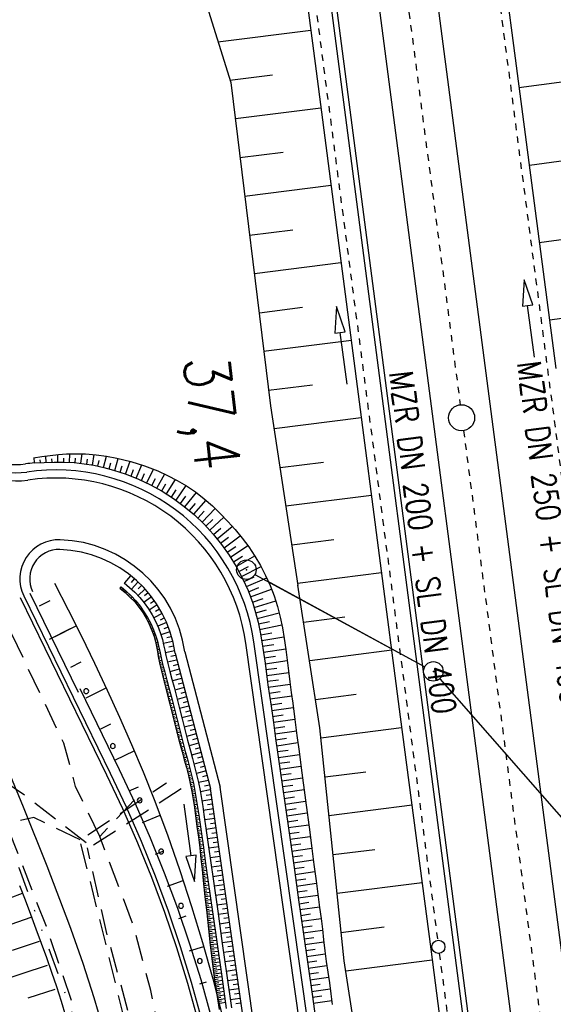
# Model space of a CAD drawing. Extents: x 446005 to 446745, y 447032 to 448234.
# Tile 68 of 127: x 446350 to 446391, y 447286 to 447361. Entities that reach past the tile are written whole.
import ezdxf

# ---------------------------------------------------------------- set-up
doc = ezdxf.new("R2010")
doc.units = 0
doc.header["$LTSCALE"] = 2
doc.header["$MEASUREMENT"] = 0
for name, pattern in [('ACAD_ISO03W100', [0.5, 0.25, -0.25]), ('ACAD_ISO10W100W', [0.5, 0.25, -0.25]), ('AUSGEZOGEN', [0]), ('GESTRICH-X2', [1.5, 1, -0.5]), ('GETRENNTX3', [3.25, 1, -0.75, 0, -0.75, 0, -0.75])]:
    doc.linetypes.add(name, pattern=pattern)
doc.layers.get('0').update_dxf_attribs({"linetype": 'AUSGEZOGEN'})
for name, color, linetype in [('200-GRENZL-BAB', 7, 'AUSGEZOGEN'), ('200-GRENZP-BAB', 7, 'AUSGEZOGEN'), ('201-GRENZL-BAB', 7, 'AUSGEZOGEN'), ('201-GRENZP-BAB', 7, 'AUSGEZOGEN'), ('BOESCHG', 250, 'AUSGEZOGEN'), ('DB-Autohof', 15, 'CONTINUOUS'), ('DB-Bahnachse', 7, 'CONTINUOUS'), ('DB-Böschungen', 15, 'CONTINUOUS'), ('DB-Gleisachse', 7, 'CONTINUOUS'), ('DB-Kabelanlagen', 15, 'CONTINUOUS'), ('DB-Tiefenentwässerung', 15, 'CONTINUOUS'), ('DB-Wegböschungen', 15, 'CONTINUOUS'), ('DB-Wege', 15, 'CONTINUOUS'), ('FBRTOP', 250, 'AUSGEZOGEN'), ('GASLTG', 4, 'GESTRICH-X2'), ('SCHMUTZWASSER', 30, 'GESTRICH-X2'), ('STROMLTG', 4, 'AUSGEZOGEN'), ('TELEKOM', 4, 'GETRENNTX3'), ('W-LTG', 4, 'GESTRICH-X2')]:
    doc.layers.add(name, color=color, linetype=linetype)
doc.styles.add('ROMANS', font='romans.shx', dxfattribs={"width": 0.8})

# ---------------------------------------------------------------- blocks, each defined once
blk = doc.blocks.new('GST')
at = {"color": 0}
blk.add_circle((0, 0), 0.75, dxfattribs=at)
blk.add_point((0, 0), dxfattribs=at)

msp = doc.modelspace()

# ---------------------------------------------------------------- linework, layer by layer
at = {"layer": '200-GRENZL-BAB', "flags": 128}
for points in [[(446367.809, 447318.821), (446380.851, 447311.727)], [(446382.005, 447310.805), (446401.026, 447289.114)]]:
    msp.add_lwpolyline(points, dxfattribs=at)
at = {"layer": '201-GRENZL-BAB', "flags": 128}
for points in [[(446368.737, 447318.317), (446380.851, 447311.729)], [(446382.005, 447310.806), (446401.026, 447289.114)]]:
    msp.add_lwpolyline(points, dxfattribs=at)
at = {"layer": 'BOESCHG'}
msp.add_lwpolyline([(446482.746, 447140.555, 0.000007), (446485.092, 447124.399, 0.000282)], format="xyb", dxfattribs=at)
at = {"layer": 'DB-Autohof', "linetype": 'Continuous'}
for p, q in [((446352.401, 447318.147), (446353.446, 447316.11)), ((446350.5, 447317.385), (446354.215, 447309.765)), ((446349.78, 447317.034), (446356.411, 447303.433)), ((446350.05, 447317.165), (446356.682, 447303.563)), ((446351.259, 447316.412), (446352.067, 447316.821)), ((446351.259, 447316.412), (446352.067, 447316.821)), ((446353.446, 447316.11), (446354.472, 447314.064)), ((446352.022, 447313.855), (446353.63, 447314.661)), ((446352.464, 447314.06), (446354.069, 447314.873)), ((446354.472, 447314.064), (446355.475, 447312.007)), ((446353.655, 447311.706), (446354.447, 447312.101)), ((446353.655, 447311.706), (446354.447, 447312.101)), ((446355.475, 447312.007), (446356.453, 447309.939)), ((446354.347, 447310.05), (446357.378, 447303.834)), ((446354.827, 447309.343), (446356.375, 447310.105)), ((446354.827, 447309.343), (446356.375, 447310.105)), ((446356.453, 447309.939), (446357.403, 447307.858)), ((446357.403, 447307.858), (446358.323, 447305.765)), ((446355.971, 447306.972), (446356.724, 447307.332)), ((446355.971, 447306.972), (446356.724, 447307.332)), ((446348.107, 447305.496), (446349.999, 447300.978)), ((446357.083, 447304.585), (446358.538, 447305.26)), ((446357.083, 447304.585), (446358.538, 447305.26)), ((446358.323, 447305.765), (446359.209, 447303.657)), ((446357.378, 447303.834), (446358.606, 447301.224)), ((446359.209, 447303.657), (446360.059, 447301.534)), ((446356.411, 447303.433), (446357.632, 447300.838)), ((446356.682, 447303.563), (446357.905, 447300.962)), ((446358.153, 447302.19), (446358.854, 447302.495)), ((446358.153, 447302.19), (446358.854, 447302.495)), ((446360.059, 447301.534), (446361.08, 447298.821)), ((446349.999, 447300.978), (446351.817, 447296.428)), ((446357.632, 447300.838), (446358.779, 447298.213)), ((446357.905, 447300.962), (446359.056, 447298.329)), ((446358.606, 447301.224), (446359.762, 447298.577)), ((446359.178, 447299.77), (446360.521, 447300.326)), ((446359.178, 447299.77), (446360.521, 447300.326)), ((446359.056, 447298.329), (446360.133, 447295.664)), ((446359.762, 447298.577), (446360.844, 447295.9)), ((446361.08, 447298.821), (446362.04, 447296.085)), ((446358.779, 447298.213), (446359.853, 447295.556)), ((446360.153, 447297.332), (446360.795, 447297.58)), ((446360.153, 447297.332), (446360.795, 447297.58)), ((446351.817, 447296.428), (446353.56, 447291.85)), ((446362.04, 447296.085), (446362.939, 447293.327)), ((446359.853, 447295.556), (446360.852, 447292.87)), ((446360.133, 447295.664), (446361.135, 447292.971)), ((446360.844, 447295.9), (446361.851, 447293.193)), ((446361.081, 447294.873), (446362.297, 447295.317)), ((446361.081, 447294.873), (446362.297, 447295.317)), ((446349.717, 447294.935), (446350.142, 447293.829)), ((446349.926, 447294.303), (446347.863, 447293.555)), ((446350.142, 447293.829), (446350.564, 447292.722)), ((446361.851, 447293.193), (446362.782, 447290.46)), ((446362.939, 447293.327), (446363.778, 447290.549)), ((446350.583, 447292.473), (446346.456, 447291.022)), ((446350.564, 447292.722), (446350.98, 447291.613)), ((446360.852, 447292.87), (446361.776, 447290.158)), ((446361.135, 447292.971), (446362.062, 447290.25)), ((446361.958, 447292.397), (446362.533, 447292.591)), ((446361.958, 447292.397), (446362.533, 447292.591)), ((446350.98, 447291.613), (446351.392, 447290.505)), ((446353.56, 447291.85), (446353.666, 447291.565)), ((446353.666, 447291.565), (446354.59, 447288.956)), ((446351.219, 447290.635), (446349.154, 447289.932)), ((446351.392, 447290.505), (446351.793, 447289.395)), ((446361.776, 447290.158), (446362.625, 447287.42)), ((446362.062, 447290.25), (446362.912, 447287.505)), ((446362.782, 447290.46), (446363.637, 447287.701)), ((446362.787, 447289.899), (446363.867, 447290.241)), ((446362.787, 447289.899), (446363.867, 447290.241)), ((446363.778, 447290.549), (446364.558, 447287.753)), ((446351.793, 447289.395), (446352.179, 447288.28)), ((446351.835, 447288.791), (446347.698, 447287.429)), ((446354.59, 447288.956), (446355.437, 447286.321)), ((446352.179, 447288.28), (446352.551, 447287.161)), ((446364.558, 447287.753), (446365.279, 447284.941)), ((446352.551, 447287.161), (446352.909, 447286.037)), ((446362.625, 447287.42), (446363.396, 447284.661)), ((446362.912, 447287.505), (446363.686, 447284.737)), ((446363.566, 447287.385), (446364.071, 447287.535)), ((446363.566, 447287.385), (446364.071, 447287.535)), ((446363.637, 447287.701), (446364.415, 447284.92)), ((446352.43, 447286.932), (446350.357, 447286.28)), ((446355.437, 447286.321), (446356.208, 447283.663)), ((446352.909, 447286.037), (446353.252, 447284.908))]:
    msp.add_line(p, q, dxfattribs=at)
for centre, start, end in [((446354.845, 447309.849), 0, 180), ((446354.845, 447309.849), 180, 0), ((446356.888, 447305.636), 0, 180), ((446356.888, 447305.636), 180, 0), ((446358.955, 447301.468), 0, 180), ((446358.955, 447301.468), 180, 0), ((446360.597, 447297.542), 0, 180), ((446360.597, 447297.542), 180, 0), ((446362.129, 447293.371), 0, 180), ((446362.129, 447293.371), 180, 0), ((446363.575, 447289.131), 0, 180), ((446363.575, 447289.131), 180, 0)]:
    msp.add_arc(centre, 0.188, start, end, dxfattribs=at)
at = {"layer": 'DB-Bahnachse', "linetype": 'ACAD_ISO10W100W'}
for points in [[(446378.731, 447368.926), (446383.574, 447331.842)], [(446383.833, 447329.86), (446396.526, 447232.684)]]:
    msp.add_lwpolyline(points, dxfattribs=at)
at = {"layer": 'DB-Bahnachse', "linetype": 'Continuous'}
msp.add_circle((446383.681, 447330.848), 1, dxfattribs=at)
at = {"layer": 'DB-Böschungen', "linetype": 'Continuous'}
for p, q in [((446386.499, 447368.383), (446387.676, 447359.426)), ((446371.2, 447367.374), (446372.503, 447357.459)), ((446387.676, 447359.426), (446390.909, 447334.636)), ((446372.503, 447357.459), (446375.736, 447332.669)), ((446375.736, 447332.669), (446378.968, 447307.879)), ((446378.968, 447307.879), (446381.323, 447290.033)), ((446381.323, 447290.033), (446382.201, 447283.088))]:
    msp.add_line(p, q, dxfattribs=at)
for points in [[(446350.972, 447416.585), (446353.097, 447405.355), (446358.76, 447380.871), (446362.922, 447366.278), (446365.961, 447356.582), (446368.995, 447331.767), (446371.091, 447317.971)], [(446372.108, 447360.584), (446364.965, 447359.682)], [(446365.887, 447356.775), (446369.161, 447357.188)], [(446388.083, 447356.202), (446395.436, 447357.192)], [(446372.86, 447354.632), (446366.312, 447353.804)], [(446366.639, 447350.822), (446369.962, 447351.242)], [(446388.885, 447350.256), (446396.216, 447351.243)], [(446373.662, 447348.685), (446367.015, 447347.846)], [(446367.391, 447344.869), (446370.714, 447345.289)], [(446389.637, 447344.303), (446396.996, 447345.293)], [(446374.414, 447342.733), (446367.767, 447341.893)], [(446368.143, 447338.916), (446371.466, 447339.336)], [(446390.439, 447338.357), (446397.775, 447339.345)], [(446375.215, 447336.786), (446368.469, 447335.934)], [(446368.845, 447332.958), (446372.218, 447333.384)], [(446375.967, 447330.833), (446369.271, 447329.987)], [(446369.746, 447327.024), (446373.069, 447327.444)], [(446376.769, 447324.887), (446370.172, 447324.054)], [(446370.647, 447321.09), (446373.871, 447321.497)], [(446377.521, 447318.934), (446371.072, 447318.12)], [(446371.081, 447317.994), (446372.774, 447307.046), (446374.633, 447289.137), (446375.709, 447282.218), (446378.395, 447257.358), (446381.529, 447232.556), (446383.972, 447218.803)], [(446371.548, 447315.156), (446374.722, 447315.557)], [(446378.323, 447312.988), (446372.023, 447312.192)], [(446372.448, 447309.222), (446375.574, 447309.617)], [(446379.075, 447307.035), (446372.874, 447306.252)], [(446373.2, 447303.269), (446376.326, 447303.664)], [(446379.876, 447301.089), (446373.477, 447300.28)], [(446373.804, 447297.298), (446377.028, 447297.705)], [(446380.652, 447295.139), (446374.13, 447294.315)], [(446374.407, 447291.326), (446377.73, 447291.746)], [(446381.43, 447289.19), (446374.783, 447288.35)]]:
    msp.add_lwpolyline(points, dxfattribs=at)
at = {"layer": 'DB-Gleisachse', "linetype": 'Continuous'}
for p, q in [((446381.036, 447368.844), (446420.53, 447066.393)), ((446376.562, 447368.35), (446416.067, 447065.81))]:
    msp.add_line(p, q, dxfattribs=at)
at = {"layer": 'DB-Kabelanlagen', "linetype": 'Continuous'}
for p, q in [((446362.222, 447449.973), (446411.289, 447074.213)), ((446362.609, 447450.099), (446411.686, 447074.265))]:
    msp.add_line(p, q, dxfattribs=at)
at = {"layer": 'DB-Tiefenentwässerung', "linetype": 'ACAD_ISO03W100'}
for p, q in [((446385.873, 447368.308), (446395.808, 447292.25)), ((446371.915, 447366.686), (446381.839, 447290.714)), ((446381.968, 447289.722), (446391.962, 447213.22))]:
    msp.add_line(p, q, dxfattribs=at)
at = {"layer": 'DB-Tiefenentwässerung', "linetype": 'Continuous'}
for points in [[(446389.286, 447335.494), (446388.75, 447339.458), (446389.147, 447339.512), (446388.482, 447341.44), (446388.354, 447339.405), (446388.75, 447339.458)], [(446374.882, 447333.439), (446374.346, 447337.403), (446374.743, 447337.457), (446374.078, 447339.385), (446373.95, 447337.349), (446374.346, 447337.403)]]:
    msp.add_lwpolyline(points, dxfattribs=at)
msp.add_circle((446381.904, 447290.218), 0.5, dxfattribs=at)
at = {"layer": 'DB-Wegböschungen', "linetype": 'Continuous'}
for p, q in [((446350.866, 447327.38), (446350.847, 447327.786)), ((446351.77, 447327.419), (446351.752, 447327.909)), ((446352.67, 447327.439), (446352.666, 447328.013)), ((446353.56, 447327.421), (446353.593, 447328.078)), ((446354.441, 447327.349), (446354.53, 447328.084)), ((446355.314, 447327.219), (446355.465, 447328.025)), ((446356.179, 447327.035), (446356.391, 447327.905)), ((446351.318, 447327.401), (446351.309, 447327.625)), ((446352.22, 447327.433), (446352.214, 447327.699)), ((446353.116, 447327.436), (446353.122, 447327.744)), ((446354.001, 447327.392), (446354.031, 447327.741)), ((446354.88, 447327.291), (446354.938, 447327.676)), ((446355.748, 447327.134), (446355.838, 447327.553)), ((446356.608, 447326.925), (446356.73, 447327.375)), ((446357.031, 447326.804), (446357.31, 447327.73)), ((446357.451, 447326.672), (446357.609, 447327.147)), ((446357.871, 447326.528), (446358.218, 447327.505)), ((446358.693, 447326.209), (446359.114, 447327.232)), ((446358.285, 447326.374), (446358.476, 447326.874)), ((446359.093, 447326.036), (446359.326, 447326.556)), ((446359.487, 447325.85), (446360.002, 447326.906)), ((446360.262, 447325.447), (446360.87, 447326.533)), ((446359.877, 447325.654), (446360.158, 447326.19)), ((446360.643, 447325.228), (446360.968, 447325.778)), ((446361.018, 447325), (446361.711, 447326.112)), ((446361.742, 447324.516), (446362.528, 447325.635)), ((446361.386, 447324.761), (446361.753, 447325.321)), ((446362.09, 447324.262), (446362.508, 447324.818)), ((446362.431, 447323.998), (446363.315, 447325.097)), ((446362.77, 447323.721), (446363.23, 447324.266)), ((446363.101, 447323.436), (446364.052, 447324.511)), ((446363.424, 447323.142), (446363.915, 447323.671)), ((446363.739, 447322.839), (446364.751, 447323.879)), ((446364.044, 447322.529), (446364.566, 447323.039)), ((446364.337, 447322.215), (446365.421, 447323.205)), ((446364.897, 447321.562), (446366.067, 447322.501)), ((446364.621, 447321.894), (446365.184, 447322.375)), ((446365.428, 447320.871), (446366.677, 447321.779)), ((446365.168, 447321.22), (446365.772, 447321.682)), ((446365.92, 447320.154), (446367.254, 447321.027)), ((446365.679, 447320.516), (446366.325, 447320.961)), ((446366.371, 447319.418), (446367.79, 447320.24)), ((446366.152, 447319.787), (446366.839, 447320.213)), ((446358.257, 447318.712), (446357.78, 447318.17)), ((446366.579, 447319.043), (446367.31, 447319.437)), ((446366.779, 447318.662), (446368.277, 447319.416)), ((446358.535, 447318.466), (446358.293, 447318.198)), ((446358.812, 447318.215), (446358.319, 447317.688)), ((446359.084, 447317.956), (446358.831, 447317.699)), ((446366.969, 447318.273), (446367.734, 447318.634)), ((446367.148, 447317.883), (446368.708, 447318.565)), ((446357.439, 447317.749), (446357.53, 447317.858)), ((446357.548, 447317.658), (446357.592, 447317.711)), ((446357.656, 447317.566), (446357.744, 447317.669)), ((446357.764, 447317.474), (446357.807, 447317.524)), ((446357.871, 447317.381), (446357.957, 447317.478)), ((446357.977, 447317.287), (446358.019, 447317.334)), ((446358.082, 447317.192), (446358.167, 447317.284)), ((446359.352, 447317.684), (446358.825, 447317.189)), ((446359.607, 447317.397), (446359.332, 447317.163)), ((446367.314, 447317.488), (446368.109, 447317.808)), ((446367.469, 447317.087), (446369.084, 447317.685)), ((446358.185, 447317.096), (446358.227, 447317.14)), ((446358.287, 447316.998), (446358.371, 447317.083)), ((446358.387, 447316.898), (446358.429, 447316.939)), ((446358.484, 447316.797), (446358.57, 447316.876)), ((446358.58, 447316.692), (446358.623, 447316.731)), ((446358.673, 447316.586), (446358.759, 447316.661)), ((446358.763, 447316.477), (446358.807, 447316.514)), ((446359.85, 447317.096), (446359.274, 447316.658)), ((446360.287, 447316.47), (446359.677, 447316.082)), ((446360.076, 447316.787), (446359.779, 447316.581)), ((446367.613, 447316.683), (446368.432, 447316.96)), ((446367.745, 447316.273), (446369.401, 447316.784)), ((446358.85, 447316.367), (446358.94, 447316.437)), ((446358.936, 447316.255), (446358.981, 447316.289)), ((446359.018, 447316.141), (446359.111, 447316.206)), ((446359.099, 447316.025), (446359.146, 447316.057)), ((446359.177, 447315.907), (446359.272, 447315.97)), ((446359.253, 447315.788), (446359.302, 447315.819)), ((446359.327, 447315.667), (446359.426, 447315.728)), ((446360.672, 447315.811), (446360.033, 447315.474)), ((446360.485, 447316.145), (446360.173, 447315.962)), ((446367.864, 447315.862), (446368.701, 447316.093)), ((446367.974, 447315.439), (446369.659, 447315.869)), ((446359.398, 447315.546), (446359.449, 447315.575)), ((446359.468, 447315.423), (446359.572, 447315.481)), ((446359.536, 447315.299), (446359.589, 447315.327)), ((446359.601, 447315.174), (446359.71, 447315.229)), ((446359.664, 447315.048), (446359.72, 447315.075)), ((446359.725, 447314.92), (446359.839, 447314.973)), ((446361.006, 447315.125), (446360.341, 447314.84)), ((446360.846, 447315.473), (446360.52, 447315.316)), ((446368.074, 447315.019), (446368.922, 447315.213)), ((446368.165, 447314.594), (446369.869, 447314.944)), ((446359.784, 447314.792), (446359.842, 447314.818)), ((446359.839, 447314.662), (446359.959, 447314.713)), ((446359.891, 447314.532), (446359.954, 447314.556)), ((446359.942, 447314.401), (446360.07, 447314.447)), ((446359.988, 447314.268), (446360.054, 447314.29)), ((446360.032, 447314.134), (446360.168, 447314.176)), ((446361.275, 447314.403), (446360.585, 447314.188)), ((446361.149, 447314.769), (446360.81, 447314.642)), ((446368.248, 447314.165), (446369.103, 447314.324)), ((446360.072, 447313.999), (446360.142, 447314.019)), ((446360.109, 447313.864), (446360.254, 447313.901)), ((446360.143, 447313.727), (446360.218, 447313.745)), ((446360.175, 447313.589), (446360.329, 447313.624)), ((446360.204, 447313.451), (446360.284, 447313.468)), ((446361.47, 447313.669), (446360.768, 447313.504)), ((446361.38, 447314.036), (446361.032, 447313.943)), ((446368.324, 447313.734), (446370.037, 447314.019)), ((446368.395, 447313.295), (446369.251, 447313.428)), ((446360.232, 447313.312), (446360.396, 447313.345)), ((446360.258, 447313.173), (446360.342, 447313.189)), ((446360.283, 447313.034), (446360.457, 447313.065)), ((446360.308, 447312.894), (446360.397, 447312.91)), ((446360.333, 447312.754), (446360.516, 447312.787)), ((446361.627, 447312.946), (446360.923, 447312.793)), ((446361.55, 447313.306), (446361.199, 447313.228)), ((446368.461, 447312.856), (446370.172, 447313.102)), ((446360.358, 447312.613), (446360.452, 447312.631)), ((446360.384, 447312.472), (446360.576, 447312.51)), ((446360.411, 447312.332), (446360.509, 447312.352)), ((446360.439, 447312.193), (446360.639, 447312.233)), ((446360.468, 447312.053), (446360.57, 447312.074)), ((446360.498, 447311.913), (446360.706, 447311.957)), ((446361.79, 447312.239), (446361.088, 447312.068)), ((446361.706, 447312.591), (446361.355, 447312.511)), ((446368.524, 447312.41), (446369.377, 447312.529)), ((446368.585, 447311.962), (446370.287, 447312.196)), ((446360.528, 447311.773), (446360.634, 447311.796)), ((446360.56, 447311.634), (446360.774, 447311.682)), ((446360.592, 447311.494), (446360.701, 447311.52)), ((446360.625, 447311.355), (446360.845, 447311.408)), ((446360.658, 447311.217), (446360.769, 447311.243)), ((446361.971, 447311.536), (446361.272, 447311.349)), ((446361.878, 447311.888), (446361.528, 447311.797)), ((446362.067, 447311.183), (446361.716, 447311.088)), ((446368.645, 447311.513), (446369.494, 447311.629)), ((446368.706, 447311.063), (446370.398, 447311.294)), ((446360.691, 447311.078), (446360.918, 447311.133)), ((446360.726, 447310.939), (446360.84, 447310.968)), ((446360.76, 447310.801), (446360.991, 447310.859)), ((446360.795, 447310.663), (446360.911, 447310.692)), ((446360.83, 447310.525), (446361.065, 447310.584)), ((446360.865, 447310.387), (446360.984, 447310.417)), ((446362.164, 447310.829), (446361.462, 447310.638)), ((446362.262, 447310.475), (446361.91, 447310.379)), ((446368.769, 447310.611), (446369.612, 447310.729)), ((446368.833, 447310.16), (446370.513, 447310.398)), ((446360.9, 447310.249), (446361.139, 447310.309)), ((446360.936, 447310.111), (446361.056, 447310.141)), ((446360.971, 447309.973), (446361.213, 447310.034)), ((446361.006, 447309.835), (446361.128, 447309.866)), ((446361.042, 447309.697), (446361.286, 447309.759)), ((446362.359, 447310.121), (446361.652, 447309.929)), ((446362.454, 447309.765), (446362.1, 447309.67)), ((446368.897, 447309.709), (446369.735, 447309.829)), ((446361.077, 447309.56), (446361.2, 447309.591)), ((446361.112, 447309.422), (446361.358, 447309.484)), ((446361.148, 447309.284), (446361.271, 447309.315)), ((446361.183, 447309.146), (446361.43, 447309.208)), ((446361.218, 447309.008), (446361.342, 447309.039)), ((446361.254, 447308.87), (446361.5, 447308.933)), ((446362.549, 447309.409), (446361.837, 447309.221)), ((446362.643, 447309.052), (446362.285, 447308.959)), ((446368.962, 447309.26), (446370.632, 447309.5)), ((446369.027, 447308.81), (446369.86, 447308.93)), ((446361.289, 447308.732), (446361.412, 447308.764)), ((446361.324, 447308.595), (446361.571, 447308.657)), ((446361.359, 447308.457), (446361.483, 447308.488)), ((446361.395, 447308.319), (446361.641, 447308.381)), ((446361.43, 447308.181), (446361.553, 447308.212)), ((446362.735, 447308.697), (446362.018, 447308.511)), ((446362.827, 447308.341), (446362.467, 447308.248)), ((446369.092, 447308.361), (446370.752, 447308.6)), ((446361.465, 447308.043), (446361.71, 447308.105)), ((446361.5, 447307.905), (446361.623, 447307.936)), ((446361.535, 447307.767), (446361.78, 447307.829)), ((446361.57, 447307.629), (446361.692, 447307.66)), ((446361.606, 447307.491), (446361.849, 447307.553)), ((446361.641, 447307.353), (446361.762, 447307.384)), ((446362.918, 447307.986), (446362.198, 447307.799)), ((446363.009, 447307.63), (446362.648, 447307.536)), ((446369.156, 447307.912), (446369.984, 447308.031)), ((446369.22, 447307.462), (446370.871, 447307.7)), ((446361.676, 447307.216), (446361.918, 447307.277)), ((446361.711, 447307.078), (446361.832, 447307.108)), ((446361.746, 447306.94), (446361.988, 447307.001)), ((446361.781, 447306.802), (446361.902, 447306.832)), ((446361.817, 447306.664), (446362.058, 447306.725)), ((446363.101, 447307.275), (446362.377, 447307.086)), ((446363.192, 447306.919), (446362.83, 447306.825)), ((446369.284, 447307.013), (446370.107, 447307.131)), ((446369.347, 447306.564), (446370.988, 447306.8)), ((446361.852, 447306.526), (446361.972, 447306.557)), ((446361.888, 447306.387), (446362.128, 447306.45)), ((446361.924, 447306.249), (446362.043, 447306.281)), ((446361.959, 447306.111), (446362.198, 447306.175)), ((446361.995, 447305.974), (446362.115, 447306.005)), ((446362.032, 447305.836), (446362.269, 447305.899)), ((446363.285, 447306.564), (446362.557, 447306.375)), ((446363.472, 447305.857), (446362.743, 447305.661)), ((446363.378, 447306.21), (446363.013, 447306.114)), ((446369.411, 447306.114), (446370.229, 447306.232)), ((446369.475, 447305.665), (446371.106, 447305.9)), ((446362.068, 447305.699), (446362.187, 447305.73)), ((446362.105, 447305.561), (446362.342, 447305.624)), ((446362.142, 447305.424), (446362.26, 447305.455)), ((446362.179, 447305.286), (446362.414, 447305.349)), ((446362.217, 447305.148), (446362.334, 447305.18)), ((446363.664, 447305.152), (446362.934, 447304.948)), ((446363.567, 447305.505), (446363.202, 447305.404)), ((446369.539, 447305.215), (446370.352, 447305.332)), ((446362.254, 447305.01), (446362.488, 447305.075)), ((446362.292, 447304.873), (446362.409, 447304.905)), ((446362.33, 447304.736), (446362.562, 447304.801)), ((446362.368, 447304.599), (446362.484, 447304.631)), ((446362.406, 447304.462), (446362.637, 447304.526)), ((446362.444, 447304.325), (446362.559, 447304.356)), ((446363.86, 447304.443), (446363.125, 447304.241)), ((446363.762, 447304.798), (446363.396, 447304.696)), ((446369.603, 447304.766), (446371.224, 447304.999)), ((446369.667, 447304.317), (446370.475, 447304.433)), ((446362.482, 447304.188), (446362.711, 447304.251)), ((446362.519, 447304.051), (446362.634, 447304.082)), ((446362.556, 447303.914), (446362.785, 447303.975)), ((446362.592, 447303.777), (446362.707, 447303.807)), ((446362.628, 447303.64), (446362.857, 447303.698)), ((446364.052, 447303.727), (446363.308, 447303.537)), ((446363.957, 447304.086), (446363.588, 447303.987)), ((446369.731, 447303.867), (446371.342, 447304.099)), ((446362.663, 447303.503), (446362.777, 447303.531)), ((446362.697, 447303.365), (446362.926, 447303.421)), ((446362.731, 447303.227), (446362.846, 447303.255)), ((446362.763, 447303.089), (446362.993, 447303.143)), ((446362.795, 447302.951), (446362.91, 447302.977)), ((446362.825, 447302.813), (446363.056, 447302.864)), ((446364.226, 447303.002), (446363.472, 447302.833)), ((446364.142, 447303.366), (446363.767, 447303.275)), ((446369.795, 447303.418), (446370.598, 447303.534)), ((446369.859, 447302.969), (446371.461, 447303.199)), ((446362.855, 447302.675), (446362.971, 447302.699)), ((446362.883, 447302.537), (446363.116, 447302.583)), ((446362.91, 447302.398), (446363.027, 447302.42)), ((446362.936, 447302.259), (446363.172, 447302.302)), ((446362.961, 447302.12), (446363.08, 447302.141)), ((446364.374, 447302.269), (446363.611, 447302.126)), ((446364.303, 447302.636), (446363.924, 447302.558)), ((446369.923, 447302.519), (446370.721, 447302.634)), ((446369.987, 447302.07), (446371.579, 447302.299)), ((446362.986, 447301.98), (446363.224, 447302.021)), ((446363.009, 447301.84), (446363.129, 447301.86)), ((446363.032, 447301.701), (446363.273, 447301.739)), ((446363.054, 447301.561), (446363.175, 447301.579)), ((446363.076, 447301.421), (446363.319, 447301.457)), ((446364.499, 447301.535), (446363.731, 447301.412)), ((446364.439, 447301.902), (446364.056, 447301.836)), ((446370.051, 447301.621), (446370.844, 447301.735)), ((446370.115, 447301.171), (446371.697, 447301.399)), ((446363.097, 447301.28), (446363.219, 447301.298)), ((446363.117, 447301.14), (446363.363, 447301.175)), ((446363.137, 447301), (446363.261, 447301.017)), ((446363.157, 447300.859), (446363.406, 447300.893)), ((446363.177, 447300.718), (446363.302, 447300.735)), ((446363.196, 447300.577), (446363.448, 447300.612)), ((446364.611, 447300.804), (446363.84, 447300.691)), ((446364.556, 447301.17), (446364.171, 447301.111)), ((446370.179, 447300.722), (446370.967, 447300.835)), ((446363.215, 447300.436), (446363.342, 447300.453)), ((446363.235, 447300.295), (446363.489, 447300.33)), ((446363.254, 447300.154), (446363.381, 447300.171)), ((446363.273, 447300.013), (446363.529, 447300.048)), ((446363.293, 447299.872), (446363.421, 447299.889)), ((446364.716, 447300.075), (446363.945, 447299.967)), ((446364.663, 447300.439), (446364.278, 447300.384)), ((446370.243, 447300.272), (446371.815, 447300.499)), ((446370.306, 447299.823), (446371.09, 447299.936)), ((446363.312, 447299.731), (446363.569, 447299.766)), ((446363.331, 447299.59), (446363.46, 447299.608)), ((446363.35, 447299.449), (446363.61, 447299.485)), ((446363.369, 447299.308), (446363.5, 447299.326)), ((446363.388, 447299.167), (446363.65, 447299.202)), ((446364.819, 447299.348), (446364.048, 447299.24)), ((446364.768, 447299.711), (446364.382, 447299.657)), ((446370.37, 447299.374), (446371.933, 447299.598)), ((446363.407, 447299.026), (446363.538, 447299.044)), ((446363.426, 447298.886), (446363.69, 447298.92)), ((446363.444, 447298.745), (446363.577, 447298.762)), ((446363.462, 447298.604), (446363.73, 447298.638)), ((446363.481, 447298.462), (446363.615, 447298.48)), ((446363.498, 447298.321), (446363.77, 447298.356)), ((446364.923, 447298.621), (446364.152, 447298.513)), ((446364.871, 447298.984), (446364.486, 447298.931)), ((446370.434, 447298.924), (446371.213, 447299.036)), ((446370.498, 447298.475), (446372.051, 447298.698)), ((446363.516, 447298.181), (446363.653, 447298.198)), ((446363.533, 447298.04), (446363.81, 447298.073)), ((446363.55, 447297.899), (446363.69, 447297.915)), ((446363.567, 447297.758), (446363.85, 447297.791)), ((446363.583, 447297.616), (446363.727, 447297.633)), ((446365.026, 447297.894), (446364.255, 447297.786)), ((446364.974, 447298.257), (446364.589, 447298.203)), ((446370.562, 447298.026), (446371.336, 447298.137)), ((446370.626, 447297.576), (446372.169, 447297.798)), ((446363.599, 447297.475), (446363.89, 447297.509)), ((446363.615, 447297.333), (446363.762, 447297.351)), ((446363.631, 447297.193), (446363.93, 447297.226)), ((446363.646, 447297.052), (446363.798, 447297.068)), ((446363.661, 447296.911), (446363.97, 447296.943)), ((446363.676, 447296.769), (446363.833, 447296.786)), ((446365.129, 447297.167), (446364.358, 447297.059)), ((446365.077, 447297.53), (446364.692, 447297.476)), ((446365.181, 447296.803), (446364.795, 447296.749)), ((446370.69, 447297.127), (446371.459, 447297.238)), ((446370.754, 447296.678), (446372.287, 447296.898)), ((446363.691, 447296.628), (446364.011, 447296.661)), ((446363.705, 447296.486), (446363.868, 447296.503)), ((446363.72, 447296.344), (446364.051, 447296.379)), ((446363.735, 447296.203), (446363.903, 447296.221)), ((446363.749, 447296.061), (446364.091, 447296.097)), ((446365.232, 447296.44), (446364.461, 447296.332)), ((446365.284, 447296.076), (446364.899, 447296.023)), ((446370.818, 447296.228), (446371.582, 447296.338)), ((446363.764, 447295.92), (446363.937, 447295.938)), ((446363.778, 447295.778), (446364.131, 447295.815)), ((446363.793, 447295.637), (446363.972, 447295.655)), ((446363.807, 447295.495), (446364.171, 447295.533)), ((446363.822, 447295.354), (446364.007, 447295.373)), ((446365.336, 447295.713), (446364.565, 447295.605)), ((446365.388, 447295.349), (446365.002, 447295.296)), ((446370.882, 447295.779), (446372.405, 447295.998)), ((446370.946, 447295.329), (446371.705, 447295.439)), ((446363.837, 447295.212), (446364.211, 447295.251)), ((446363.852, 447295.07), (446364.042, 447295.09)), ((446363.867, 447294.929), (446364.252, 447294.969)), ((446363.883, 447294.787), (446364.077, 447294.808)), ((446363.898, 447294.645), (446364.292, 447294.688)), ((446363.914, 447294.503), (446364.113, 447294.526)), ((446365.44, 447294.986), (446364.669, 447294.878)), ((446365.491, 447294.622), (446365.106, 447294.569)), ((446371.01, 447294.88), (446372.522, 447295.098)), ((446371.074, 447294.431), (446371.828, 447294.539)), ((446363.929, 447294.361), (446364.332, 447294.407)), ((446363.945, 447294.22), (446364.148, 447294.243)), ((446363.96, 447294.078), (446364.372, 447294.125)), ((446363.976, 447293.937), (446364.184, 447293.961)), ((446363.992, 447293.796), (446364.412, 447293.843)), ((446365.543, 447294.259), (446364.772, 447294.151)), ((446365.595, 447293.895), (446365.209, 447293.842)), ((446371.138, 447293.981), (446372.641, 447294.198)), ((446364.008, 447293.654), (446364.22, 447293.678)), ((446364.023, 447293.513), (446364.452, 447293.562)), ((446364.039, 447293.371), (446364.256, 447293.396)), ((446364.055, 447293.23), (446364.492, 447293.28)), ((446364.071, 447293.088), (446364.291, 447293.114)), ((446365.647, 447293.532), (446364.876, 447293.424)), ((446365.698, 447293.168), (446365.313, 447293.115)), ((446371.202, 447293.532), (446371.952, 447293.64)), ((446371.266, 447293.083), (446372.762, 447293.298)), ((446364.087, 447292.947), (446364.532, 447292.998)), ((446364.102, 447292.805), (446364.327, 447292.831)), ((446364.118, 447292.664), (446364.572, 447292.716)), ((446364.134, 447292.523), (446364.363, 447292.549)), ((446364.149, 447292.381), (446364.612, 447292.434)), ((446364.165, 447292.24), (446364.399, 447292.266)), ((446365.75, 447292.805), (446364.979, 447292.697)), ((446365.802, 447292.441), (446365.416, 447292.388)), ((446371.33, 447292.633), (446372.076, 447292.741)), ((446371.394, 447292.184), (446372.881, 447292.398)), ((446364.18, 447292.099), (446364.653, 447292.151)), ((446364.196, 447291.957), (446364.434, 447291.984)), ((446364.212, 447291.817), (446364.693, 447291.869)), ((446364.227, 447291.674), (446364.47, 447291.702)), ((446364.243, 447291.533), (446364.733, 447291.588)), ((446365.853, 447292.078), (446365.082, 447291.971)), ((446365.905, 447291.714), (446365.52, 447291.661)), ((446371.458, 447291.735), (446372.199, 447291.841)), ((446371.522, 447291.285), (446372.995, 447291.497)), ((446364.259, 447291.391), (446364.506, 447291.419)), ((446364.274, 447291.25), (446364.773, 447291.306)), ((446364.29, 447291.108), (446364.541, 447291.137)), ((446364.306, 447290.967), (446364.813, 447291.024)), ((446364.321, 447290.825), (446364.577, 447290.854)), ((446364.337, 447290.684), (446364.853, 447290.743)), ((446365.957, 447291.351), (446365.186, 447291.244)), ((446366.009, 447290.988), (446365.623, 447290.934)), ((446371.586, 447290.836), (446372.317, 447290.941)), ((446364.353, 447290.542), (446364.613, 447290.572)), ((446364.369, 447290.401), (446364.893, 447290.461)), ((446364.385, 447290.259), (446364.649, 447290.29)), ((446364.401, 447290.118), (446364.933, 447290.179)), ((446364.417, 447289.977), (446364.685, 447290.007)), ((446366.06, 447290.624), (446365.289, 447290.517)), ((446366.112, 447290.261), (446365.727, 447290.207)), ((446371.65, 447290.386), (446373.101, 447290.595)), ((446371.714, 447289.937), (446372.434, 447290.041)), ((446364.433, 447289.835), (446364.974, 447289.897)), ((446364.45, 447289.693), (446364.722, 447289.725)), ((446364.466, 447289.551), (446365.014, 447289.616)), ((446364.483, 447289.409), (446364.758, 447289.443)), ((446364.5, 447289.268), (446365.054, 447289.335)), ((446366.164, 447289.897), (446365.393, 447289.79)), ((446366.216, 447289.534), (446365.83, 447289.48)), ((446371.778, 447289.488), (446373.208, 447289.693)), ((446364.517, 447289.127), (446364.795, 447289.16)), ((446364.534, 447288.985), (446365.094, 447289.054)), ((446364.552, 447288.843), (446364.833, 447288.878)), ((446364.57, 447288.701), (446365.134, 447288.773)), ((446364.587, 447288.56), (446364.87, 447288.596)), ((446364.606, 447288.419), (446365.174, 447288.491)), ((446366.267, 447289.17), (446365.496, 447289.063)), ((446366.319, 447288.807), (446365.934, 447288.753)), ((446371.842, 447289.038), (446372.553, 447289.141)), ((446371.906, 447288.589), (446373.326, 447288.793)), ((446364.624, 447288.277), (446364.909, 447288.314)), ((446364.643, 447288.136), (446365.214, 447288.211)), ((446364.662, 447287.993), (446364.948, 447288.032)), ((446364.681, 447287.852), (446365.253, 447287.931)), ((446364.701, 447287.71), (446364.987, 447287.75)), ((446366.371, 447288.443), (446365.6, 447288.336)), ((446366.474, 447287.716), (446365.703, 447287.609)), ((446366.423, 447288.08), (446366.037, 447288.026)), ((446371.969, 447288.14), (446372.68, 447288.242)), ((446372.033, 447287.69), (446373.457, 447287.895)), ((446364.721, 447287.569), (446365.293, 447287.65)), ((446364.742, 447287.427), (446365.028, 447287.468)), ((446364.762, 447287.286), (446365.333, 447287.37)), ((446364.783, 447287.145), (446365.068, 447287.187)), ((446364.804, 447287.004), (446365.373, 447287.088)), ((446366.578, 447286.989), (446365.807, 447286.882)), ((446366.526, 447287.353), (446366.141, 447287.299)), ((446372.097, 447287.241), (446372.81, 447287.343)), ((446372.161, 447286.792), (446373.588, 447286.997)), ((446364.826, 447286.862), (446365.109, 447286.905)), ((446364.847, 447286.721), (446365.413, 447286.808)), ((446364.868, 447286.58), (446365.151, 447286.624)), ((446364.89, 447286.44), (446365.453, 447286.526)), ((446364.912, 447286.299), (446365.193, 447286.342)), ((446364.934, 447286.158), (446365.493, 447286.244)), ((446366.681, 447286.262), (446365.91, 447286.155)), ((446366.63, 447286.626), (446366.244, 447286.572)), ((446372.225, 447286.342), (446372.938, 447286.445)), ((446364.955, 447286.018), (446365.234, 447286.06)), ((446364.977, 447285.877), (446365.534, 447285.962)), ((446366.733, 447285.899), (446366.347, 447285.845)), ((446372.289, 447285.893), (446373.708, 447286.097))]:
    msp.add_line(p, q, dxfattribs=at)
for points in [[(446350.802, 447327.779), (446351.436, 447327.867), (446352.07, 447327.949), (446352.705, 447328.017), (446353.34, 447328.066), (446353.977, 447328.089), (446354.787, 447328.075), (446355.596, 447328.011), (446356.402, 447327.903), (446357.201, 447327.754), (446358.267, 447327.493), (446359.314, 447327.164), (446360.338, 447326.769), (446361.099, 447326.425), (446361.84, 447326.041), (446362.558, 447325.616), (446363.246, 447325.149), (446363.907, 447324.634), (446364.536, 447324.081), (446365.139, 447323.496), (446365.719, 447322.888), (446366.281, 447322.255), (446366.818, 447321.603), (446367.326, 447320.928), (446367.798, 447320.228), (446368.233, 447319.497), (446368.625, 447318.742), (446368.973, 447317.965), (446369.274, 447317.169), (446369.528, 447316.363), (446369.739, 447315.545), (446369.914, 447314.718), (446370.058, 447313.885), (446370.177, 447313.06), (446370.282, 447312.233), (446370.384, 447311.406), (446370.489, 447310.58), (446370.599, 447309.753), (446370.709, 447308.927), (446370.872, 447307.688), (446371.034, 447306.448), (446371.197, 447305.209), (446371.359, 447303.969), (446371.685, 447301.491), (446372.01, 447299.012), (446372.173, 447297.772), (446372.335, 447296.533), (446372.497, 447295.293), (446372.66, 447294.054), (446372.771, 447293.228), (446372.881, 447292.402), (446372.986, 447291.575), (446373.083, 447290.747), (446373.181, 447289.919), (446373.285, 447289.092), (446373.402, 447288.267), (446373.524, 447287.443), (446373.641, 447286.618), (446373.745, 447285.791)], [(446357.769, 447318.18), (446358.179, 447317.816), (446358.578, 447317.442), (446358.955, 447317.047), (446359.301, 447316.625), (446359.616, 447316.177), (446359.903, 447315.708), (446360.162, 447315.224), (446360.389, 447314.726), (446360.578, 447314.213), (446360.693, 447313.813), (446360.791, 447313.408), (446360.879, 447312.999), (446360.967, 447312.591), (446361.11, 447311.978), (446361.266, 447311.369), (446361.429, 447310.762), (446361.592, 447310.155), (446361.805, 447309.344), (446362.013, 447308.532), (446362.218, 447307.719), (446362.422, 447306.906), (446362.63, 447306.093), (446362.843, 447305.282), (446363.008, 447304.675), (446363.171, 447304.068), (446363.327, 447303.459), (446363.469, 447302.846), (446363.591, 447302.234), (446363.698, 447301.618), (446363.795, 447300.999), (446363.885, 447300.38), (446364.062, 447299.143), (446364.238, 447297.905), (446364.414, 447296.668), (446364.59, 447295.43), (446364.942, 447292.955), (446365.295, 447290.48), (446365.647, 447288.005), (446365.999, 447285.53)], [(446357.434, 447317.754), (446357.826, 447317.42), (446358.206, 447317.076), (446358.565, 447316.71), (446358.891, 447316.315), (446359.187, 447315.893), (446359.453, 447315.451), (446359.691, 447314.994), (446359.896, 447314.522), (446360.062, 447314.038), (446360.159, 447313.66), (446360.238, 447313.278), (446360.308, 447312.893), (446360.378, 447312.507), (446360.502, 447311.892), (446360.642, 447311.28), (446360.793, 447310.671), (446360.948, 447310.063), (446361.26, 447308.845), (446361.571, 447307.627), (446361.778, 447306.814), (446361.988, 447306.002), (446362.205, 447305.192), (446362.372, 447304.585), (446362.539, 447303.978), (446362.697, 447303.369), (446362.838, 447302.756), (446362.957, 447302.143), (446363.06, 447301.527), (446363.15, 447300.908), (446363.236, 447300.288), (446363.349, 447299.462), (446363.458, 447298.636), (446363.561, 447297.809), (446363.653, 447296.98), (446363.74, 447296.151), (446363.826, 447295.321), (446363.96, 447294.078), (446364.099, 447292.835), (446364.236, 447291.592), (446364.375, 447290.349), (446364.47, 447289.521), (446364.57, 447288.694), (446364.679, 447287.867), (446364.798, 447287.043), (446364.924, 447286.219), (446365.052, 447285.395)], [(446357.521, 447317.866), (446357.912, 447317.519), (446358.293, 447317.162), (446358.652, 447316.786), (446358.982, 447316.383), (446359.282, 447315.956), (446359.556, 447315.51), (446359.803, 447315.048), (446360.019, 447314.573), (446360.199, 447314.084), (446360.309, 447313.702), (446360.403, 447313.315), (446360.487, 447312.925), (446360.571, 447312.535), (446360.714, 447311.922), (446360.87, 447311.313), (446361.032, 447310.705), (446361.196, 447310.098), (446361.409, 447309.288), (446361.617, 447308.475), (446361.822, 447307.662), (446362.026, 447306.849), (446362.234, 447306.037), (446362.447, 447305.226), (446362.612, 447304.619), (446362.775, 447304.011), (446362.931, 447303.402), (446363.073, 447302.79), (446363.195, 447302.177), (446363.302, 447301.561), (446363.399, 447300.943), (446363.489, 447300.324), (446363.666, 447299.086), (446363.842, 447297.849), (446364.018, 447296.611), (446364.194, 447295.374), (446364.546, 447292.899), (446364.899, 447290.424), (446365.251, 447287.949), (446365.603, 447285.474)], [(446362.349, 447301.178), (446362.884, 447297.214), (446362.488, 447297.16), (446363.152, 447295.232), (446363.281, 447297.267), (446362.884, 447297.214)]]:
    msp.add_lwpolyline(points, dxfattribs=at)
at = {"layer": 'DB-Wege', "linetype": 'Continuous'}
for p, q in [((446389.663, 447154.961), (446367.101, 447313.545)), ((446390.282, 447155.049), (446367.72, 447313.634)), ((446361.672, 447312.773), (446364.396, 447302.384)), ((446362.415, 447312.879), (446365.139, 447302.49)), ((446385.456, 447154.362), (446364.396, 447302.384)), ((446386.198, 447154.468), (446365.139, 447302.49))]:
    msp.add_line(p, q, dxfattribs=at)
msp.add_lwpolyline([(446350.843, 447327.379), (446351.613, 447327.413), (446352.381, 447327.436), (446353.149, 447327.435), (446353.915, 447327.4), (446354.679, 447327.32), (446355.438, 447327.196), (446356.191, 447327.033), (446356.935, 447326.833), (446357.91, 447326.515), (446358.863, 447326.137), (446359.79, 447325.7), (446360.687, 447325.204), (446361.55, 447324.65), (446362.377, 447324.042), (446363.162, 447323.383), (446363.904, 447322.675), (446364.598, 447321.92), (446365.243, 447321.123), (446365.835, 447320.286), (446366.374, 447319.413), (446366.857, 447318.508), (446367.28, 447317.573), (446367.637, 447316.613), (446367.859, 447315.882), (446368.046, 447315.141), (446368.205, 447314.393), (446368.34, 447313.64), (446368.467, 447312.816), (446368.581, 447311.991), (446368.692, 447311.165), (446368.807, 447310.34), (446368.925, 447309.515), (446369.044, 447308.69), (446369.221, 447307.453), (446369.397, 447306.215), (446369.573, 447304.978), (446369.749, 447303.74), (446370.101, 447301.265), (446370.454, 447298.79), (446370.806, 447296.315), (446371.158, 447293.84), (446371.51, 447291.365), (446371.863, 447288.89), (446372.215, 447286.415), (446372.567, 447283.94)], dxfattribs=at)
for centre, radius, start, end in [((446349.493, 447331.999), 6, 205.99094, 278.32613), ((446349.493, 447331.999), 5.375, 205.99094, 278.32613), ((446349.493, 447331.999), 4.75, 205.99094, 278.32613), ((446352.498, 447311.468), 16, 95.85587, 98.32613), ((446352.498, 447311.468), 15.375, 8.09726, 98.32613), ((446352.498, 447311.468), 14.75, 8.09726, 98.32613), ((446352.747, 447318.48), 3, 87.96856, 205.99094), ((446352.498, 447311.468), 10.017, 8.09726, 87.96856), ((446352.747, 447318.48), 2.25, 87.96856, 205.99094), ((446352.498, 447311.468), 9.267, 8.09726, 87.96856)]:
    msp.add_arc(centre, radius, start, end, dxfattribs=at)
at = {"layer": 'FBRTOP'}
for points in [[(446412.075, 447372.655, 0.000006), (446414.084, 447357.131, 0.00001), (446415.257, 447348.066, 0.000016), (446416.854, 447335.736, -0.000001), (446418.45, 447323.406, -0.000146), (446420.528, 447307.322, -0.000272), (446421.634, 447298.702, -0.00647), (446421.709, 447298.052, -0.000174), (446424.154, 447273.889, -0.003297), (446424.467, 447270.569, -0.001172), (446425.263, 447261.222)], [(446363.327, 447740.448, 0.000002), (446366.277, 447717.758, 0.000326)]]:
    msp.add_lwpolyline(points, format="xyb", dxfattribs=at)
at = {"layer": 'GASLTG', "flags": 128}
for points in [[(446355.882, 447298.682), (446354.032, 447302.542), (446353.13, 447305.846), (446347.04, 447318.601), (446342.403, 447329.112), (446340.557, 447331.841), (446337.827, 447333.763), (446330.636, 447333.955), (446323.715, 447333.148), (446316.332, 447332.891)], [(446330.167, 447148.69), (446359.242, 447150.877), (446363.926, 447152.185), (446366.494, 447153.615), (446369.74, 447156.745), (446373.832, 447161.04), (446374.883, 447163.759), (446375.832, 447168.64), (446375.246, 447177.367), (446372.103, 447202.39), (446370.802, 447213.009), (446368.323, 447229.747), (446363.895, 447260.039), (446361.858, 447276.74), (446359.807, 447286.872), (446358.511, 447291.755), (446355.882, 447298.682), (446358.859, 447301.853)]]:
    msp.add_lwpolyline(points, dxfattribs=at)
at = {"layer": 'SCHMUTZWASSER', "flags": 128}
for points in [[(446229.127, 447138.266), (446254.143, 447140.56), (446280.123, 447144.368), (446303.744, 447145.791), (446365.595, 447150.552), (446376.244, 447165.49), (446369.48, 447214.274), (446362.862, 447264.154), (446354.37, 447298.428), (446361.012, 447302.811)], [(446354.37, 447298.428), (446350.817, 447300.161), (446334.417, 447296.363)]]:
    msp.add_lwpolyline(points, dxfattribs=at)
at = {"layer": 'STROMLTG', "linetype": 'GESTRICH-X2', "flags": 128}
msp.add_lwpolyline([(446351.818, 447143.228), (446359.294, 447157.432), (446359.912, 447158.852), (446363.743, 447160.273), (446365.905, 447162.311), (446367.574, 447166.139), (446367.821, 447173.303), (446367.883, 447183.493), (446367.708, 447192.925), (446366.786, 447206.853), (446364.766, 447221.572), (446361.599, 447245.209), (446357.961, 447269.442), (446355.662, 447280.319), (446351.784, 447291.788), (446347.173, 447303.572), (446339.177, 447323.76), (446337.495, 447327.282), (446333.707, 447333.873)], dxfattribs=at)
at = {"layer": 'TELEKOM', "flags": 128}
msp.add_lwpolyline([(446246.375, 447344.548), (446275.887, 447348.199), (446301.898, 447351.963), (446319.391, 447354.586), (446320.838, 447354.641), (446322.04, 447354.259), (446329.168, 447341.265), (446337.087, 447327.288), (446343.843, 447310.945), (446349.688, 447296.235), (446353.625, 447285.536), (446355.471, 447279.449), (446357.747, 447269.119), (446359.531, 447256.576), (446361.153, 447246.844), (446363.394, 447229.874), (446366.069, 447208.178), (446366.921, 447199.236), (446367.215, 447181.672), (446366.802, 447168.509), (446366.447, 447166.319), (446365.44, 447163.655), (446363.249, 447161.11), (446359.229, 447159.013), (446352.142, 447147.358), (446350.287, 447143.953), (446346.744, 447143.417), (446319.357, 447141.163), (446298.518, 447139.181), (446274.885, 447136.901), (446246.077, 447134.163)], dxfattribs=at)
at = {"layer": 'W-LTG', "flags": 128}
for points in [[(446354.84, 447298.193), (446350.209, 447301.796), (446337.337, 447310.409), (446332.987, 447313.407), (446329.303, 447311.972), (446326.844, 447311.181)], [(446354.84, 447298.193), (446350.209, 447301.796), (446337.337, 447310.409), (446332.987, 447313.407), (446329.303, 447311.972), (446326.844, 447311.181)], [(446355.406, 447298.052), (446362.189, 447302.398)], [(446355.406, 447298.052), (446362.189, 447302.398)], [(446228.383, 447140.216), (446240.03, 447141.147), (446245.607, 447141.522), (446252.593, 447142.147), (446265.454, 447143.431), (446274.511, 447144.666), (446279.34, 447145.306), (446291.291, 447145.976), (446311.693, 447147.316), (446329.461, 447148.484), (446352.315, 447149.728), (446363.449, 447150.534), (446364.494, 447150.534), (446367.077, 447154.191), (446373.067, 447162.383), (446374.555, 447164.449), (446374.909, 447165.353), (446374.614, 447169.835), (446372.271, 447186.481), (446370.309, 447203.623), (446368.81, 447215.751), (446366.683, 447232.887), (446365.347, 447242.97), (446363.846, 447257.677), (446363.116, 447263.58), (446362.147, 447266.71), (446359.936, 447278.415), (446356.369, 447291.47), (446354.944, 447297.816)], [(446228.383, 447140.216), (446240.03, 447141.147), (446245.607, 447141.522), (446252.593, 447142.147), (446265.454, 447143.431), (446274.511, 447144.666), (446279.34, 447145.306), (446291.291, 447145.976), (446311.693, 447147.316), (446329.461, 447148.484), (446352.315, 447149.728), (446363.449, 447150.534), (446364.494, 447150.534), (446367.077, 447154.191), (446373.067, 447162.383), (446374.555, 447164.449), (446374.909, 447165.353), (446374.614, 447169.835), (446372.271, 447186.481), (446370.309, 447203.623), (446368.81, 447215.751), (446366.683, 447232.887), (446365.347, 447242.97), (446363.846, 447257.677), (446363.116, 447263.58), (446362.147, 447266.71), (446359.936, 447278.415), (446356.369, 447291.47), (446354.944, 447297.816)]]:
    msp.add_lwpolyline(points, dxfattribs=at)

# ---------------------------------------------------------------- block references
at = {"layer": '200-GRENZP-BAB', "rotation": 277.4472801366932}
for p in [(446367.15, 447319.179), (446381.51, 447311.37)]:
    msp.add_blockref('GST', p, dxfattribs=at)
at = {"layer": '201-GRENZP-BAB', "rotation": 277.4163262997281}
msp.add_blockref('GST', (446381.51, 447311.37), dxfattribs=at)

# ---------------------------------------------------------------- texts
at = {"layer": 'DB-Bahnachse', "linetype": 'Continuous', "style": 'ROMANS', "width": 0.8337}
msp.add_text('37,4', height=3.5, rotation=276.30156, dxfattribs=at).set_placement((446362.294, 447335.385))
at = {"layer": 'DB-Tiefenentwässerung', "linetype": 'Continuous', "style": 'ROMANS', "width": 0.8}
for s, p in [('MZR DN 250 + SL DN 400', (446387.956, 447335.071)), ('MZR DN 200 + SL DN 400', (446378.118, 447334.325))]:
    msp.add_text(s, height=1.8, rotation=277.30001, dxfattribs=at).set_placement(p)

doc.saveas('drawing.dxf')
